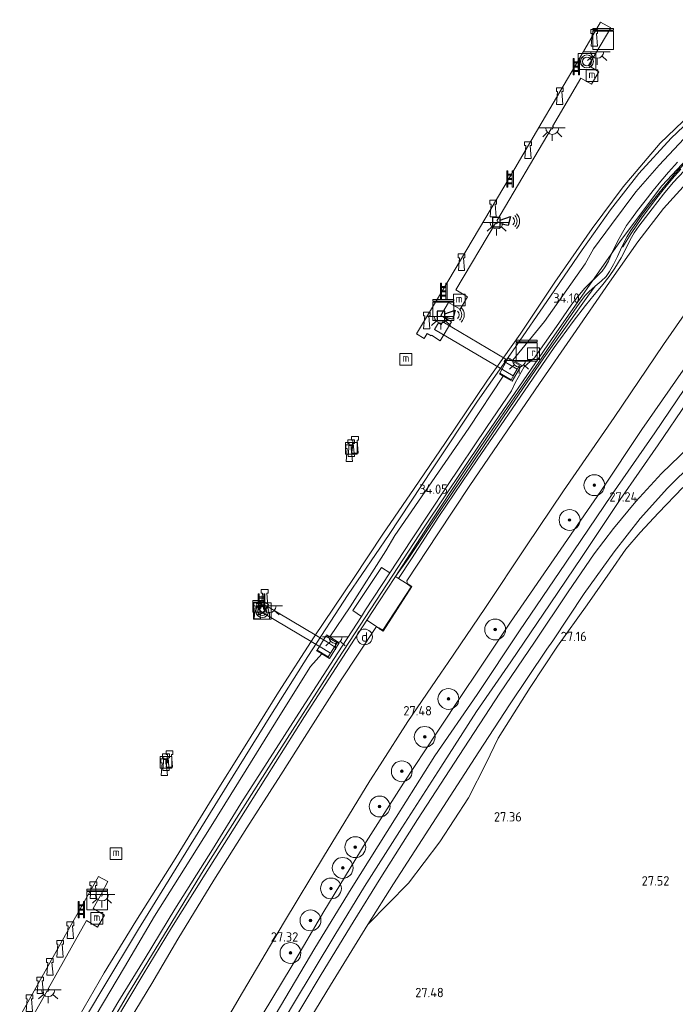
# Model space of a CAD drawing. Header units: metres. Extents: x 185049 to 189876, y 349292 to 352302.
# Tile 132 of 256: x 189051 to 189176, y 349751 to 349940. Entities that reach past the tile are written whole.
import ezdxf
from ezdxf.enums import TextEntityAlignment as Align

# ---------------------------------------------------------------- set-up
doc = ezdxf.new("R2010")
doc.units = ezdxf.units.M
for name, color, linetype, lineweight in [('B-WE-GR-BOOM-S', 90, 'Continuous', 25), ('B-WE-GR-BOUWLAND_AKKERBOUW-GV', 80, 'Continuous', 13), ('B-WE-GR-GRAS-GV', 60, 'Continuous', 13), ('B-WE-GW-OPHOGING_KRUIN-G', 90, 'Continuous', 18), ('B-WE-GW-TALUD_KRUIN-G', 90, 'Continuous', 18), ('B-WE-GW-TALUD_TEEN-G', 90, 'Continuous', 18), ('B-WE-IE-MEUBILAIR_DIJKPAAL-S', 7, 'Continuous', 25), ('B-WE-IE-MEUBILAIR_WATERWEGMEUBILAIR-S', 150, 'Continuous', 25), ('B-WE-IE-SIRENE-S', 7, 'Continuous', 25), ('B-WE-IE-TERREINAFSCHEIDING_KUNSTMATIG_MUUR-GV', 90, 'Continuous', 18), ('B-WE-KL-DATA-S', 90, 'Continuous', 25), ('B-WE-KL-ET_LS_OV_LICHTPUNT-S', 190, 'Continuous', 25), ('B-WE-KW-KUNSTWERK_BRUG-GV', 170, 'Continuous', 18), ('B-WE-KW-KUNSTWERK_STEIGER-GV', 170, 'Continuous', 18), ('B-WE-OB-BEKLEDING_STORTSTEEN-GV', 30, 'Continuous', 18), ('B-WE-OB-OEVERVOORZIENING-G', 7, 'Continuous', 18), ('B-WE-OG-WATER_GREPPEL-G', 160, 'Continuous', 18), ('B-WE-OG-WATER_KANAAL-GV', 120, 'Continuous', 18), ('B-WE-OG-WATER_SLOOT-G', 120, 'Continuous', 18), ('B-WE-OG-WEG_TRAP-S', 7, 'Continuous', 25), ('B-WE-RI-GWA_RIOOLPUT-S', 30, 'Continuous', 25), ('B-WE-VH-VERHARDING_ASFALT-GV', 252, 'Continuous', 18), ('B-WE-VH-VERHARDING_ASFALT_GROEN-GV', 100, 'Continuous', 18), ('B-WE-VH-VERHARDING_BETON-GV', 252, 'Continuous', 18), ('B-WE-VH-VERHARDING_STRAATBAKSTEEN-GV', 252, 'Continuous', 18), ('X-XX-AL-HOOGTELABEL-S', 7, 'Continuous', 25)]:
    doc.layers.add(name, color=color, linetype=linetype, lineweight=lineweight)
doc.styles.add('NLCS-ISO', font='NLCS-ISO.ttf')
doc.styles.add('NLCS-ISO-ANNOTATIVE-T18', font='NLCS-ISO.ttf', dxfattribs={"height": 1.8})

# ---------------------------------------------------------------- blocks, each defined once
blk = doc.blocks.new('SAL-HOOGTELABEL-SO')
at = {"color": 0, "linetype": 'ByBlock', "lineweight": -2, "style": 'NLCS-ISO-ANNOTATIVE-T18'}
blk.add_attdef('HOOGTE', text='', height=1.8, dxfattribs=at).set_placement((2.79, 0), align=Align.RIGHT)
blk = doc.blocks.new('SGR-BOOM_01-SO')
at = {"linetype": 'ByBlock', "lineweight": 18}
h = blk.add_hatch(color=0, dxfattribs=at)
h.dxf.hatch_style = 1
edge = h.paths.add_edge_path()
edge.add_arc((0, 0), 0.25, 0, 360)
at = {"color": 0, "linetype": 'ByBlock', "lineweight": 18}
for radius in [2, 0.25]:
    blk.add_circle((0, 0), radius, dxfattribs=at)
blk = doc.blocks.new('SKL-DATA_KAST-SO')
at = {"color": 0, "linetype": 'ByBlock', "lineweight": 18}
for points in [[(-2, 2), (2, 2), (2, 1.68), (-2, 1.68)], [(-2, 1.52), (2, 1.52), (2, -2), (-2, -2)]]:
    blk.add_lwpolyline(points, close=True, dxfattribs=at)
blk = doc.blocks.new('SIE-WATER_BOLDER-SO')
at = {"color": 0, "linetype": 'ByBlock', "lineweight": 18}
blk.add_lwpolyline([(0.4, 0.87), (0.6, -1.59), (-0.6, -1.59), (-0.4, 0.87), (-0.65, 0.87), (-0.65, 1.59), (0.65, 1.59), (0.65, 0.87)], close=True, dxfattribs=at)
blk = doc.blocks.new('SIE-WATER_MEERPAAL-SO')
at = {"color": 0, "linetype": 'ByBlock', "lineweight": 18}
blk.add_lwpolyline([(-1.12, -1.12), (1.12, -1.12), (1.12, 1.12), (-1.12, 1.12)], close=True, dxfattribs=at)
at = {"color": 0, "linetype": 'ByBlock', "lineweight": 18, "style": 'NLCS-ISO'}
blk.add_text('m', height=1.5, dxfattribs=at).set_placement((0, 0.28), align=Align.MIDDLE_CENTER)
blk = doc.blocks.new('SIE-DIJKPAAL-SO')
at = {"color": 0, "linetype": 'ByBlock', "lineweight": 18}
blk.add_circle((0, 0), 1.5, dxfattribs=at)
at = {"color": 0, "linetype": 'ByBlock', "lineweight": 18, "style": 'NLCS-ISO'}
blk.add_text('d', height=1.8, dxfattribs=at).set_placement((0, 0), align=Align.MIDDLE_CENTER)
blk = doc.blocks.new('SRI-PUT_INSPECTIEPUT_RIOOLPUT-SO')
at = {"color": 0, "linetype": 'ByBlock', "lineweight": 18}
blk.add_lwpolyline([(-1.12, -1.12), (1.12, -1.12), (1.12, 1.12), (-1.12, 1.12)], close=True, dxfattribs=at)
at = {"color": 0, "linetype": 'ByBlock', "lineweight": 18, "style": 'NLCS-ISO'}
blk.add_text('r', height=1.5, dxfattribs=at).set_placement((0, 0.28), align=Align.MIDDLE_CENTER)
blk = doc.blocks.new('SKL-ET_OV_LICHTPUNT-SO')
at = {"color": 0, "linetype": 'ByBlock', "lineweight": 18}
for points in [[(-1.25, 0), (-2.5, 0)], [(1.25, 0), (2.5, 0)], [(-0.92, -0.85), (-1.83, -1.7)], [(0, -1.25), (0, -2.5)], [(0.92, -0.85), (1.83, -1.7)]]:
    blk.add_lwpolyline(points, dxfattribs=at)
blk.add_lwpolyline([(0, 0), (1.25, 0, -1), (-1.25, 0)], format="xyb", close=True, dxfattribs=at)
blk = doc.blocks.new('SIE-SIRENE-SO')
for points in [[(-0.76, -0.74), (0.69, -0.74), (0.69, 1.06), (-0.76, 1.06)], [(0.69, 0.51), (2.69, 1.25), (2.2, -0.5), (0.69, -0.17)]]:
    blk.add_lwpolyline(points, close=True)
at = {"color": 0, "linetype": 'ByBlock', "lineweight": 18}
for radius in [1, 1.5, 2]:
    blk.add_arc((2.42, 0.36), radius, 315, 45, dxfattribs=at)
blk = doc.blocks.new('SOG-WATER_REDDINGSMIDDEL-SO')
at = {"linetype": 'ByBlock', "lineweight": 18}
h = blk.add_hatch(color=0, dxfattribs=at)
h.dxf.hatch_style = 1
h.paths.add_polyline_path([(1.25, 0, 0.187058), (0.92, 0.84), (0.63, 0.57, -0.187058), (0.85, 0, -0.187058), (0.63, -0.57), (0.92, -0.84, 0.187058)])
h.paths.add_polyline_path([(-0.63, 0.57), (-0.92, 0.84, 0.187058), (-1.25, 0, 0.187058), (-0.92, -0.84), (-0.63, -0.57, -0.187058), (-0.85, 0, -0.187058)])
at = {"color": 0, "linetype": 'ByBlock', "lineweight": 18}
blk.add_lwpolyline([(1.7, 1.55), (-1.7, 1.55), (-1.7, -1.55), (1.7, -1.55)], close=True, dxfattribs=at)
for points in [[(-0.63, 0.57), (-0.92, 0.84)], [(0.92, 0.84), (0.63, 0.57)], [(-0.63, -0.57), (-0.92, -0.84)], [(0.92, -0.84), (0.63, -0.57)]]:
    blk.add_lwpolyline(points, dxfattribs=at)
for radius in [1.25, 0.85]:
    blk.add_circle((0, 0), radius, dxfattribs=at)
blk = doc.blocks.new('SOG-WEG_TRAP-SO')
at = {"color": 0, "linetype": 'ByBlock', "lineweight": 18}
for points in [[(-0.42, -1.55), (-0.42, 1.55), (-0.62, 1.55), (-0.62, -1.55)], [(0.42, 1.55), (0.62, 1.55), (0.62, -1.55), (0.42, -1.55)]]:
    blk.add_lwpolyline(points, close=True, dxfattribs=at)
for points in [[(0.42, 0.93), (-0.42, 0.93)], [(0.42, 0.73), (-0.42, 0.73)], [(0.42, 0.1), (-0.42, 0.1)], [(0.42, -0.1), (-0.42, -0.1)], [(0.42, -0.72), (-0.42, -0.72)], [(0.42, -0.92), (-0.42, -0.92)]]:
    blk.add_lwpolyline(points, dxfattribs=at)

msp = doc.modelspace()

# ---------------------------------------------------------------- linework, layer by layer
at = {"layer": 'B-WE-GR-BOUWLAND_AKKERBOUW-GV'}
msp.add_polyline3d([(189103.547, 349743.816, 27.352), (189110.207, 349754.773, 27.333), (189117.359, 349766.4, 27.364), (189125.1362, 349774.314, 27.3794), (189131.19, 349782.2726, 27.3494), (189136.6457, 349790.681, 27.3494), (189140.0272, 349797.3032, 27.2294), (189142.376, 349802.1117, 27.1694), (189148.5023, 349811.8761, 27.1694), (189153.7641, 349819.794, 27.1394), (189159.4234, 349827.6889, 27.1394), (189163.8317, 349834.0498, 27.1694), (189166.8472, 349838.3394, 27.1694), (189169.5813, 349841.5421, 27.1394), (189173.1103, 349845.3522, 27.1394), (189177.7631, 349850.2053, 27.1394)], dxfattribs=at)
at = {"layer": 'B-WE-GR-GRAS-GV'}
for points in [[(189059.105, 349741.601, 33.253), (189066.555, 349754.14, 33.281), (189073.435, 349765.529, 33.296), (189081.116, 349778.014, 33.316), (189090.376, 349793.035, 33.292), (189098.778, 349806.523, 33.253), (189105.874, 349817.775, 33.277), (189113.607, 349829.696, 33.19), (189121.436, 349841.205, 33.229), (189129.755, 349853.766, 33.222), (189138.41, 349866.736, 33.214), (189145.193, 349876.412, 33.151), (189152.392, 349886.878, 33.178), (189158.447, 349895.754, 33.214), (189163.867, 349903.462, 33.218), (189169.325, 349910.385, 33.214), (189175.506, 349917.162, 33.214), (189181.434, 349922.72, 33.21)], [(189177.962, 349917.073, 34.044), (189173.215, 349911.995, 34.083), (189168.762, 349906.903, 34.056), (189164.093, 349900.624, 34.024), (189160.635, 349895.972, 34.148), (189159.047, 349893.058, 34.148), (189151.222, 349882.041, 34.083), (189145.201, 349874.61, 33.983), (189144.339, 349875.087, 33.415), (189144.238, 349874.928, 33.358), (189142.706, 349872.138, 33.372), (189142.623, 349871.997, 33.5), (189143.339, 349871.555, 34.089), (189136.757, 349861.56, 34.024), (189122.524, 349841.024, 34.093), (189120.816, 349838.068, 34.093), (189114.014, 349827.324, 34.004), (189110.063, 349821.538, 33.944), (189109.454, 349821.931, 33.533), (189109.326, 349821.718, 33.334), (189107.687, 349819.013, 33.34), (189107.541, 349818.866, 33.461), (189108.52, 349818.283, 34.14), (189106.401, 349815.903, 33.957), (189100.531, 349806.457, 33.981), (189094.07, 349796.045, 33.949), (189086.995, 349784.744, 34.004), (189081.272, 349775.63, 34.012), (189076.472, 349767.969, 34.016), (189070.705, 349758.186, 34.016), (189065.283, 349749.055, 34.059)], [(189065.283, 349749.055, 34.059), (189070.705, 349758.186, 34.016), (189076.472, 349767.969, 34.016), (189081.272, 349775.63, 34.012), (189086.995, 349784.744, 34.004), (189094.07, 349796.045, 33.949), (189100.531, 349806.457, 33.981), (189106.401, 349815.903, 33.957), (189108.52, 349818.283, 34.14), (189110.009, 349817.375, 34.247), (189111.877, 349820.385, 34.229), (189110.063, 349821.538, 33.944), (189114.014, 349827.324, 34.004), (189120.816, 349838.068, 34.093), (189122.524, 349841.024, 34.093), (189136.757, 349861.56, 34.024), (189143.339, 349871.555, 34.089), (189145.067, 349870.57, 34.209), (189146.833, 349873.642, 34.197), (189145.201, 349874.61, 33.983), (189151.222, 349882.041, 34.083), (189159.047, 349893.058, 34.148), (189160.635, 349895.972, 34.148), (189164.093, 349900.624, 34.024), (189168.762, 349906.903, 34.056), (189173.215, 349911.995, 34.083), (189177.962, 349917.073, 34.044)], [(189176.7426, 349912.5818, 33.9985), (189175.0269, 349910.6925, 34.0073), (189173.5441, 349908.9582, 34.0073), (189172.0645, 349907.1346, 33.9807), (189170.5213, 349905.1933, 33.9896), (189169.0732, 349903.2854, 33.9985), (189167.9248, 349901.7352, 33.9985), (189166.9842, 349900.42, 34.0251), (189166.2084, 349899.1174, 34.0162), (189165.2543, 349897.3723, 34.0073), (189164.116, 349895.002, 33.9896), (189163.4841, 349893.6021, 34.0073), (189162.8974, 349892.5257, 34.0073), (189162.2675, 349891.682, 34.0073), (189161.2128, 349890.5649, 33.9985), (189159.8844, 349889.3148, 33.9896), (189158.951, 349888.4026, 34.0073), (189157.9353, 349887.1896, 34.0073), (189156.4912, 349885.3723, 34.0073), (189153.9877, 349881.7215, 34.0162), (189149.7124, 349875.6193, 34.0518), (189149.3076, 349875.0888, 34.0607), (189148.499, 349874.3419, 34.0518), (189147.3519, 349873.3514, 34.0518), (189145.5854, 349870.2826, 34.0518), (189144.9046, 349868.7144, 34.0518), (189140.248, 349861.8878, 34.0162), (189132.5015, 349850.4147, 34.0251), (189125.7514, 349840.1495, 34.034), (189121.602, 349833.803, 34.144), (189119.968, 349834.851, 34.185), (189114.48, 349826.579, 34.207), (189116.126, 349825.489, 34.129), (189111.61, 349818.51, 34.122), (189104.724, 349807.821, 34.107), (189098.085, 349797.446, 34.126), (189093.025, 349789.584, 34.103), (189087.584, 349780.795, 34.091), (189080.393, 349769.354, 34.107), (189074.65, 349759.939, 34.118), (189069.46, 349751.409, 34.122), (189063.697, 349741.604, 34.118)], [(189177.3986, 349911.2177, 34.095), (189176.1738, 349909.8714, 34.1009), (189174.8058, 349908.3141, 34.095), (189173.4811, 349906.6582, 34.095), (189172.1465, 349904.8871, 34.095), (189169.8828, 349901.8928, 34.095), (189167.8563, 349898.9259, 34.0891), (189166.2785, 349896.3547, 34.0535), (189166.0882, 349896.3617, 33.9795), (189167.0866, 349898.343, 33.9804), (189167.8029, 349899.4903, 34.0101), (189168.7452, 349900.8244, 34.0219), (189169.6666, 349902.1316, 34.0278), (189171.5488, 349904.6416, 34.0338), (189174.0178, 349907.6913, 34.0367), (189176.2549, 349910.3452, 34.0189), (189178.0742, 349912.3014, 34.0427)], [(189179.662, 349909.912, 34.122), (189174.064, 349903.708, 34.107), (189169.155, 349897.31, 34.138), (189163.7, 349889.54, 34.079), (189156.714, 349879.459, 34.115), (189150.271, 349870.129, 34.059), (189143.243, 349859.855, 34.075), (189136.91, 349850.571, 34.036), (189130.823, 349841.302, 34.083), (189124.837, 349832.297, 34.099), (189124.961, 349831.647, 34.198), (189124.572, 349831.897, 34.096), (189123.257, 349832.744, 34.117), (189125.7511, 349836.5266, 34.0594), (189131.011, 349844.645, 34.0594), (189138.3386, 349855.5123, 34.0772), (189145.8512, 349866.5077, 34.0772), (189153.1089, 349877.0609, 34.0713), (189156.7093, 349882.0068, 34.0831), (189159.0727, 349885.0928, 34.0831), (189160.7915, 349887.131, 34.0772), (189162.1838, 349888.806, 34.0831), (189163.6178, 349890.6448, 34.0831), (189164.7265, 349892.2438, 34.0831), (189165.914, 349894.2649, 34.0831), (189166.8938, 349896.0928, 34.0713), (189167.6465, 349897.6727, 34.0654), (189168.4258, 349899.0619, 34.0594), (189169.3171, 349900.2962, 34.0535), (189171.8625, 349903.6367, 34.0476), (189174.0816, 349906.4625, 34.0476), (189175.9055, 349908.6514, 34.0417), (189178.0178, 349910.9378, 34.0535)], [(189068.545, 349742.884, 34.036), (189075.93, 349755.072, 34.075), (189080.976, 349763.557, 34.107), (189087.832, 349774.873, 34.056), (189094.18, 349784.964, 34.04), (189100.69, 349795.103, 34.028), (189106.905, 349804.886, 34), (189112.255, 349813.316, 34.024), (189118.911, 349823.343, 34.036), (189119.508, 349823.275, 34.146), (189119.455, 349823.19, 34.146), (189120.284, 349822.674, 33.502), (189125.832, 349831.184, 33.507), (189125.017, 349831.73, 34.199), (189124.961, 349831.647, 34.198), (189124.837, 349832.297, 34.099), (189130.823, 349841.302, 34.083), (189136.91, 349850.571, 34.036), (189143.243, 349859.855, 34.075), (189150.271, 349870.129, 34.059), (189156.714, 349879.459, 34.115), (189163.7, 349889.54, 34.079), (189169.155, 349897.31, 34.138), (189174.064, 349903.708, 34.107), (189179.662, 349909.912, 34.122)], [(189183.033, 349890.452, 27.525), (189174.081, 349877.634, 27.482), (189164.578, 349863.595, 27.51), (189154.858, 349849.533, 27.533), (189147.79, 349838.988, 27.569), (189139.784, 349826.972, 27.596), (189132.791, 349816.617, 27.522), (189131.394, 349814.573, 27.526), (189125.061, 349805.303, 27.545), (189119.735, 349797.029, 27.459), (189117.753, 349793.949, 27.427), (189108.877, 349779.384, 27.443), (189101.389, 349766.995, 27.388), (189093.362, 349753.379, 27.423), (189085.447, 349739.797, 27.392)], [(189085.447, 349739.797, 27.392), (189093.362, 349753.379, 27.423), (189101.389, 349766.995, 27.388), (189108.877, 349779.384, 27.443), (189117.753, 349793.949, 27.427), (189119.735, 349797.029, 27.459), (189125.061, 349805.303, 27.545), (189131.394, 349814.573, 27.526), (189132.791, 349816.617, 27.522), (189139.784, 349826.972, 27.596), (189147.79, 349838.988, 27.569), (189154.858, 349849.533, 27.533), (189164.578, 349863.595, 27.51), (189174.081, 349877.634, 27.482), (189183.033, 349890.452, 27.525)], [(189177.812, 349872.677, 27.179), (189169.871, 349861.306, 27.211), (189162.034, 349849.474, 27.223), (189154.353, 349838.385, 27.25), (189144.708, 349824.355, 27.246), (189138.08, 349814.402, 27.175), (189135.856, 349811.076, 27.198), (189130.533, 349803.115, 27.254), (189124.228, 349793.521, 27.246), (189117.06, 349782.233, 27.219), (189108.967, 349768.868, 27.262), (189102.843, 349758.517, 27.195), (189095.235, 349745.926, 27.227)], [(189095.235, 349745.926, 27.227), (189102.843, 349758.517, 27.195), (189108.967, 349768.868, 27.262), (189117.06, 349782.233, 27.219), (189124.228, 349793.521, 27.246), (189130.533, 349803.115, 27.254), (189135.856, 349811.076, 27.198), (189138.08, 349814.402, 27.175), (189144.708, 349824.355, 27.246), (189154.353, 349838.385, 27.25), (189162.034, 349849.474, 27.223), (189169.871, 349861.306, 27.211), (189177.812, 349872.677, 27.179)], [(189098.765, 349747.636, 26.385), (189107.202, 349761.886, 26.393), (189114.162, 349773.241, 26.349), (189122.798, 349786.98, 26.337), (189130.222, 349798.764, 26.349), (189138.328, 349810.527, 26.322), (189146.461, 349822.691, 26.345), (189155.239, 349835.68, 26.294), (189164.189, 349848.889, 26.31), (189172.393, 349860.692, 26.267), (189180.82, 349873.134, 26.322)], [(189180.82, 349873.134, 26.322), (189172.393, 349860.692, 26.267), (189164.189, 349848.889, 26.31), (189155.239, 349835.68, 26.294), (189146.461, 349822.691, 26.345), (189138.328, 349810.527, 26.322), (189130.222, 349798.764, 26.349), (189122.798, 349786.98, 26.337), (189114.162, 349773.241, 26.349), (189107.202, 349761.886, 26.393), (189098.765, 349747.636, 26.385)], [(189178.613, 349866.585, 27.073), (189173.004, 349858.379, 27.093), (189165.774, 349847.899, 27.144), (189158.47, 349836.992, 27.168), (189152.313, 349827.884, 27.132), (189144.789, 349816.745, 27.128), (189138.226, 349807.234, 27.179), (189131.366, 349796.573, 27.234), (189123.906, 349784.908, 27.195), (189116.724, 349773.691, 27.246), (189111.028, 349764.335, 27.234), (189103.122, 349751.159, 27.199), (189097.279, 349741.417, 27.242)], [(189097.279, 349741.417, 27.242), (189103.122, 349751.159, 27.199), (189111.028, 349764.335, 27.234), (189116.724, 349773.691, 27.246), (189123.906, 349784.908, 27.195), (189131.366, 349796.573, 27.234), (189138.226, 349807.234, 27.179), (189144.789, 349816.745, 27.128), (189152.313, 349827.884, 27.132), (189158.47, 349836.992, 27.168), (189165.774, 349847.899, 27.144), (189173.004, 349858.379, 27.093), (189178.613, 349866.585, 27.073)], [(189178.904, 349857.9, 27.333), (189173.703, 349852.898, 27.36), (189168.778, 349847.51, 27.368), (189164.446, 349842.355, 27.341), (189160.757, 349837.455, 27.286), (189155.763, 349830.188, 27.242), (189149.335, 349820.51, 27.242), (189142.705, 349810.727, 27.262), (189134.901, 349798.783, 27.282), (189126.915, 349786.515, 27.313), (189119.848, 349775.421, 27.333), (189114.528, 349766.866, 27.341), (189108.421, 349756.78, 27.337), (189101.417, 349745.022, 27.364)], [(189177.7631, 349850.2053, 27.1394), (189173.1103, 349845.3522, 27.1394), (189169.5813, 349841.5421, 27.1394), (189166.8472, 349838.3394, 27.1694), (189163.8317, 349834.0498, 27.1694), (189159.4234, 349827.6889, 27.1394), (189153.7641, 349819.794, 27.1394), (189148.5023, 349811.8761, 27.1694), (189142.376, 349802.1117, 27.1694), (189140.0272, 349797.3032, 27.2294), (189136.6457, 349790.681, 27.3494), (189131.19, 349782.2726, 27.3494), (189125.1362, 349774.314, 27.3794), (189117.359, 349766.4, 27.364), (189122.28, 349774.197, 27.333), (189138.624, 349799.519, 27.305), (189144.532, 349808.528, 27.274), (189151.708, 349819.166, 27.282), (189152.807, 349820.811, 27.283), (189158.872, 349829.887, 27.289), (189164.604, 349837.886, 27.289), (189169.614, 349844.245, 27.325), (189174.817, 349850.043, 27.348), (189179.779, 349854.974, 27.313)], [(189068.819, 349747.597, 34.122), (189074.286, 349756.794, 34.134), (189079.751, 349765.763, 34.122), (189086.163, 349776.033, 34.13), (189092.539, 349786.115, 34.122), (189097.814, 349794.502, 34.13), (189105.251, 349806.258, 34.122), (189112.558, 349817.664, 34.107), (189117.2, 349824.772, 34.128), (189119.06, 349823.569, 34.038), (189119.508, 349823.275, 34.146), (189118.911, 349823.343, 34.036), (189112.255, 349813.316, 34.024), (189106.905, 349804.886, 34), (189100.69, 349795.103, 34.028), (189094.18, 349784.964, 34.04), (189087.832, 349774.873, 34.056), (189080.976, 349763.557, 34.107), (189075.93, 349755.072, 34.075), (189068.545, 349742.884, 34.036)]]:
    msp.add_polyline3d(points, dxfattribs=at)
msp.add_polyline3d([(189125.1341, 349836.5235, 34.0476), (189122.686, 349833.113, 34.126), (189129.5559, 349843.8051, 33.9923), (189135.3671, 349852.6418, 34.0101), (189140.6285, 349860.4325, 34.0101), (189146.2716, 349868.6358, 34.0189), (189150.7214, 349875.046, 34.0189), (189155.4181, 349881.9257, 34.0101), (189157.4229, 349884.8155, 34.0338), (189158.439, 349886.2433, 34.0338), (189159.0571, 349887.036, 34.0338), (189159.7555, 349887.7146, 34.016), (189160.9713, 349888.8246, 34.0219), (189159.5741, 349886.9018, 34.0654), (189155.8941, 349881.7646, 34.0654), (189151.1355, 349875.0654, 34.0654), (189144.6129, 349865.5528, 34.0594), (189137.8218, 349855.5099, 34.0654), (189130.9893, 349845.3632, 34.0594)], close=True, dxfattribs=at)
at = {"layer": 'B-WE-GW-OPHOGING_KRUIN-G'}
msp.add_polyline3d([(188997.1419, 349616.1481, 34.1428), (188999.079, 349620.091, 34.142), (189011.224, 349643.929, 34.174), (189022.409, 349665.653, 34.118), (189032.598, 349684.571, 34.154), (189044.97, 349707.153, 34.15), (189058.012, 349730.122, 34.185), (189071.287, 349752.918, 34.154), (189085.999, 349777.037, 34.146), (189098.834, 349797.281, 34.13), (189111.677, 349817.358, 34.154), (189128.315, 349842.775, 34.111), (189139.35, 349859.254, 34.146), (189152.595, 349878.56, 34.126), (189165.787, 349897.512, 34.158), (189173.751, 349908.016, 34.146), (189181.502, 349916.361, 34.189), (189189.057, 349923.03, 34.185), (189201.49, 349933.661, 34.17), (189204.8847, 349936.7527, 34.1692)], dxfattribs=at)
at = {"layer": 'B-WE-GW-TALUD_KRUIN-G'}
for points in [[(189201.939, 349938.565, 34.092), (189198.705, 349935.725, 34.071), (189190.472, 349928.607, 34.048), (189183.646, 349922.405, 34.028), (189177.962, 349917.073, 34.044), (189173.215, 349911.995, 34.083), (189168.762, 349906.903, 34.056), (189164.093, 349900.624, 34.024), (189160.635, 349895.972, 34.148), (189159.047, 349893.058, 34.148), (189151.222, 349882.041, 34.083), (189145.201, 349874.61, 33.983)], [(189207.458, 349935.421, 34.079), (189199.942, 349928.814, 34.107), (189193.098, 349922.654, 34.118), (189186.216, 349916.252, 34.138), (189179.662, 349909.912, 34.122), (189174.064, 349903.708, 34.107), (189169.155, 349897.31, 34.138), (189163.7, 349889.54, 34.079), (189156.714, 349879.459, 34.115), (189150.271, 349870.129, 34.059), (189143.243, 349859.855, 34.075), (189136.91, 349850.571, 34.036), (189130.823, 349841.302, 34.083), (189124.837, 349832.297, 34.099), (189124.961, 349831.647, 34.198)], [(189110.063, 349821.538, 33.944), (189114.014, 349827.324, 34.004), (189120.816, 349838.068, 34.093), (189122.524, 349841.024, 34.093), (189136.757, 349861.56, 34.024), (189143.339, 349871.555, 34.089)], [(189119.508, 349823.275, 34.146), (189118.911, 349823.343, 34.036), (189112.255, 349813.316, 34.024), (189106.905, 349804.886, 34), (189100.69, 349795.103, 34.028), (189094.18, 349784.964, 34.04), (189087.832, 349774.873, 34.056), (189080.976, 349763.557, 34.107), (189075.93, 349755.072, 34.075), (189068.545, 349742.884, 34.036), (189061.017, 349730.273, 34.079), (189054.633, 349719.25, 34.056), (189048.393, 349708.002, 34.091), (189040.803, 349694.388, 34.048), (189036.222, 349685.459, 34.087), (189030.284, 349674.486, 34.091), (189026.624, 349667.45, 34.016), (189020.884, 349657.097, 34.02), (189015.419, 349646.398, 34.059), (189011.141, 349637.806, 34.04), (189005.601, 349626.762, 34), (188999.378, 349614.353, 34.063)], [(189046.475, 349716.327, 34.078), (189049.501, 349721.916, 34.016), (189054.749, 349731.594, 33.993), (189060.818, 349741.657, 34.048), (189065.283, 349749.055, 34.059), (189070.705, 349758.186, 34.016), (189076.472, 349767.969, 34.016), (189081.272, 349775.63, 34.012), (189086.995, 349784.744, 34.004), (189094.07, 349796.045, 33.949), (189100.531, 349806.457, 33.981), (189106.401, 349815.903, 33.957), (189108.52, 349818.283, 34.14)]]:
    msp.add_polyline3d(points, dxfattribs=at)
at = {"layer": 'B-WE-GW-TALUD_TEEN-G'}
msp.add_polyline3d([(189085.447, 349739.797, 27.392), (189093.362, 349753.379, 27.423), (189101.389, 349766.995, 27.388), (189108.877, 349779.384, 27.443), (189117.753, 349793.949, 27.427), (189119.735, 349797.029, 27.459), (189125.061, 349805.303, 27.545), (189131.394, 349814.573, 27.526), (189132.791, 349816.617, 27.522), (189139.784, 349826.972, 27.596), (189147.79, 349838.988, 27.569), (189154.858, 349849.533, 27.533), (189164.578, 349863.595, 27.51), (189174.081, 349877.634, 27.482), (189183.033, 349890.452, 27.525), (189187.874, 349896.461, 27.47), (189195.477, 349904.159, 27.506), (189204.648, 349912.658, 27.482), (189213.476, 349920.33, 27.466), (189221.652, 349927.737, 27.546)], dxfattribs=at)
at = {"layer": 'B-WE-IE-TERREINAFSCHEIDING_KUNSTMATIG_MUUR-GV'}
for points in [[(189146.833, 349873.642, 34.197), (189145.067, 349870.57, 34.209), (189143.339, 349871.555, 34.089), (189142.623, 349871.997, 33.5), (189142.706, 349872.138, 33.372), (189144.877, 349870.872, 33.384), (189146.453, 349873.658, 33.373), (189144.238, 349874.928, 33.358), (189144.339, 349875.087, 33.415), (189145.201, 349874.61, 33.983)], [(189125.832, 349831.184, 33.507), (189120.284, 349822.674, 33.502), (189119.455, 349823.19, 34.146), (189119.508, 349823.275, 34.146), (189120.254, 349822.811, 34.176), (189125.694, 349831.156, 34.194), (189124.961, 349831.647, 34.198), (189125.017, 349831.73, 34.199)], [(189111.877, 349820.385, 34.229), (189110.009, 349817.375, 34.247), (189108.52, 349818.283, 34.14), (189107.541, 349818.866, 33.461), (189107.687, 349819.013, 33.34), (189109.795, 349817.728, 33.37), (189111.5, 349820.41, 33.405), (189109.326, 349821.718, 33.334), (189109.454, 349821.931, 33.533), (189110.063, 349821.538, 33.944)]]:
    msp.add_polyline3d(points, close=True, dxfattribs=at)
at = {"layer": 'B-WE-KW-KUNSTWERK_BRUG-GV'}
for points in [[(189131.741, 349881.9396, 34.6347), (189143.8123, 349874.8359, 34.0994), (189143.5341, 349874.3545, 34.2496), (189144.625, 349873.714, 34.2496), (189146, 349872.869, 34.2496), (189145.258, 349871.614, 34.2496), (189143.848, 349872.417, 34.2496), (189130.18, 349880.489, 34.617), (189130.948, 349881.744, 34.2496), (189131.4381, 349881.4562, 34.6347)], [(189110.997, 349819.67, 34.229), (189110.221, 349818.419, 34.229), (189108.868, 349819.264, 34.088), (189097.361, 349826.09, 34.606), (189098.143, 349827.362, 34.61), (189109.623, 349820.521, 34.062)]]:
    msp.add_polyline3d(points, close=True, dxfattribs=at)
at = {"layer": 'B-WE-KW-KUNSTWERK_STEIGER-GV'}
for points in [[(189161.6822, 349929.9243, 34.45), (189160.2789, 349927.5475, 34.42), (189158.2376, 349928.7116, 34.4214), (189152.7594, 349919.4483, 34.4214), (189152.9644, 349919.3343, 34.4155), (189152.7194, 349918.8976, 34.4155), (189152.5433, 349918.9934, 34.4155), (189142.1082, 349901.3556, 34.4273), (189142.3643, 349901.2165, 34.4273), (189142.079, 349900.7311, 34.4273), (189141.8208, 349900.8551, 34.4333), (189134.2504, 349888.0777, 34.291), (189136.496, 349886.7628, 34.2851), (189135.0936, 349884.3874, 34.3029), (189132.8199, 349885.6888, 34.4155), (189131.3936, 349883.2077, 34.4214), (189133.3818, 349881.9706, 33.2244), (189131.2116, 349878.3389, 33.2362), (189129.5573, 349879.4037, 34.7414), (189129.496, 349879.305, 34.7414), (189128.7744, 349879.7372, 34.7414), (189128.196, 349878.796, 34.7414), (189126.6829, 349879.6512, 34.7177), (189131.6616, 349887.9736, 34.5636), (189144.4362, 349909.5457, 34.5873), (189150.7887, 349920.2998, 34.5873), (189157.1201, 349931.0319, 34.5992), (189162.0086, 349939.4607, 34.6347), (189163.9653, 349938.3319, 34.5873), (189159.6554, 349931.1126, 34.4451)], [(189098.2388, 349827.6162, 34.6162), (189097.2945, 349826.0602, 34.5748), (189096.589, 349826.758, 34.633), (189096.899, 349827.221, 34.568), (189096.92, 349827.417, 34.569), (189096.908, 349827.658, 34.516), (189096.772, 349827.85, 34.541), (189097.16, 349828.486, 34.564), (189098.299, 349827.776, 34.636)]]:
    msp.add_polyline3d(points, close=True, dxfattribs=at)
msp.add_polyline3d([(189046.133, 349740.767, 33.779), (189059.423, 349764.394, 33.79), (189065.7642, 349775.6316, 33.5075), (189067.533, 349774.616, 33.466), (189066.2933, 349772.3625, 33.4186), (189066.5883, 349772.2021, 33.4245), (189066.4036, 349771.853, 33.4186), (189066.1303, 349771.9696, 33.4067), (189064.7317, 349769.4381, 33.4127), (189066.9045, 349768.1586, 35.3267), (189065.5484, 349765.8979, 35.303), (189063.4416, 349767.153, 33.4186), (189056.1002, 349754.0726, 33.4008), (189056.3065, 349753.9335, 33.4008), (189056.1078, 349753.567, 33.4127), (189055.8835, 349753.7039, 33.4127), (189047.7941, 349739.3136, 33.4186)], dxfattribs=at)
at = {"layer": 'B-WE-OB-BEKLEDING_STORTSTEEN-GV'}
for points in [[(189181.434, 349922.72, 33.21), (189175.506, 349917.162, 33.214), (189169.325, 349910.385, 33.214), (189163.867, 349903.462, 33.218), (189158.447, 349895.754, 33.214), (189152.392, 349886.878, 33.178), (189145.193, 349876.412, 33.151), (189138.41, 349866.736, 33.214), (189129.755, 349853.766, 33.222), (189121.436, 349841.205, 33.229), (189113.607, 349829.696, 33.19), (189105.874, 349817.775, 33.277), (189098.778, 349806.523, 33.253), (189090.376, 349793.035, 33.292), (189081.116, 349778.014, 33.316), (189073.435, 349765.529, 33.296), (189066.555, 349754.14, 33.281), (189059.105, 349741.601, 33.253)], [(189061.042, 349747.165, 32.395), (189066.827, 349757.112, 32.395), (189072.87, 349767.036, 32.395), (189080.098, 349778.503, 32.395), (189087.548, 349790.59, 32.395), (189093.871, 349800.688, 32.395), (189100.232, 349810.928, 32.395), (189107.052, 349821.571, 32.395), (189114.625, 349832.736, 32.395), (189120.217, 349841.242, 32.395), (189126.238, 349850.011, 32.395), (189132.239, 349858.837, 32.395), (189140.34, 349870.781, 32.395), (189146.56, 349879.614, 32.395), (189153.247, 349889.56, 32.395), (189160.382, 349899.894, 32.395), (189166.353, 349907.824, 32.395), (189173.435, 349916.221, 32.395), (189180.687, 349923.166, 32.395)]]:
    msp.add_polyline3d(points, dxfattribs=at)
at = {"layer": 'B-WE-OB-OEVERVOORZIENING-G'}
msp.add_polyline3d([(189198.497, 349940.346, 32.401), (189189.815, 349931.319, 32.395), (189180.687, 349923.166, 32.395), (189173.435, 349916.221, 32.395), (189166.353, 349907.824, 32.395), (189160.382, 349899.894, 32.395), (189153.247, 349889.56, 32.395), (189146.56, 349879.614, 32.395), (189140.34, 349870.781, 32.395), (189132.239, 349858.837, 32.395), (189126.238, 349850.011, 32.395), (189120.217, 349841.242, 32.395), (189114.625, 349832.736, 32.395), (189107.052, 349821.571, 32.395), (189100.232, 349810.928, 32.395), (189093.871, 349800.688, 32.395), (189087.548, 349790.59, 32.395), (189080.098, 349778.503, 32.395), (189072.87, 349767.036, 32.395), (189066.827, 349757.112, 32.395), (189061.042, 349747.165, 32.395)], dxfattribs=at)
at = {"layer": 'B-WE-OG-WATER_GREPPEL-G'}
msp.add_polyline3d([(189098.765, 349747.636, 26.385), (189107.202, 349761.886, 26.393), (189114.162, 349773.241, 26.349), (189122.798, 349786.98, 26.337), (189130.222, 349798.764, 26.349), (189138.328, 349810.527, 26.322), (189146.461, 349822.691, 26.345), (189155.239, 349835.68, 26.294), (189164.189, 349848.889, 26.31), (189172.393, 349860.692, 26.267), (189180.82, 349873.134, 26.322), (189193.517, 349891.07, 26.306), (189198.223, 349895.636, 26.349), (189208.021, 349904.773, 26.353), (189217.081, 349913.149, 26.357), (189229.171, 349923.967, 26.373)], dxfattribs=at)
at = {"layer": 'B-WE-OG-WATER_KANAAL-GV'}
msp.add_polyline3d([(189180.687, 349923.166, 32.395), (189173.435, 349916.221, 32.395), (189166.353, 349907.824, 32.395), (189160.382, 349899.894, 32.395), (189153.247, 349889.56, 32.395), (189146.56, 349879.614, 32.395), (189140.34, 349870.781, 32.395), (189132.239, 349858.837, 32.395), (189126.238, 349850.011, 32.395), (189120.217, 349841.242, 32.395), (189114.625, 349832.736, 32.395), (189107.052, 349821.571, 32.395), (189100.232, 349810.928, 32.395), (189093.871, 349800.688, 32.395), (189087.548, 349790.59, 32.395), (189080.098, 349778.503, 32.395), (189072.87, 349767.036, 32.395), (189066.827, 349757.112, 32.395), (189061.042, 349747.165, 32.395)], dxfattribs=at)
at = {"layer": 'B-WE-OG-WATER_SLOOT-G'}
for points in [[(189095.235, 349745.926, 27.227), (189102.843, 349758.517, 27.195), (189108.967, 349768.868, 27.262), (189117.06, 349782.233, 27.219), (189124.228, 349793.521, 27.246), (189130.533, 349803.115, 27.254), (189135.856, 349811.076, 27.198), (189138.08, 349814.402, 27.175), (189144.708, 349824.355, 27.246), (189154.353, 349838.385, 27.25), (189162.034, 349849.474, 27.223), (189169.871, 349861.306, 27.211), (189177.812, 349872.677, 27.179), (189184.365, 349882.129, 27.191), (189190.173, 349890.355, 27.219), (189195.392, 349896.222, 27.191), (189200.788, 349901.276, 27.258), (189210.223, 349909.775, 27.215), (189219.838, 349918.852, 27.242), (189227.102, 349925.168, 27.284)], [(189230.897, 349923.106, 27.149), (189224.181, 349917.055, 27.105), (189216.73, 349910.106, 27.085), (189207.187, 349901.232, 27.175), (189199.599, 349894.178, 27.136), (189195.556, 349890.482, 27.187), (189192.567, 349886.605, 27.085), (189185.774, 349876.771, 27.128), (189178.613, 349866.585, 27.073), (189173.004, 349858.379, 27.093), (189165.774, 349847.899, 27.144), (189158.47, 349836.992, 27.168), (189152.313, 349827.884, 27.132), (189144.789, 349816.745, 27.128), (189138.226, 349807.234, 27.179), (189131.366, 349796.573, 27.234), (189123.906, 349784.908, 27.195), (189116.724, 349773.691, 27.246), (189111.028, 349764.335, 27.234), (189103.122, 349751.159, 27.199), (189097.279, 349741.417, 27.242)]]:
    msp.add_polyline3d(points, dxfattribs=at)
at = {"layer": 'B-WE-VH-VERHARDING_ASFALT-GV'}
for points in [[(189063.697, 349741.604, 34.118), (189069.46, 349751.409, 34.122), (189074.65, 349759.939, 34.118), (189080.393, 349769.354, 34.107), (189087.584, 349780.795, 34.091), (189093.025, 349789.584, 34.103), (189098.085, 349797.446, 34.126), (189104.724, 349807.821, 34.107), (189111.61, 349818.51, 34.122), (189116.126, 349825.489, 34.129), (189116.931, 349826.732, 34.13), (189121.602, 349833.803, 34.144), (189125.7514, 349840.1495, 34.034), (189132.5015, 349850.4147, 34.0251), (189140.248, 349861.8878, 34.0162), (189144.9046, 349868.7144, 34.0518), (189145.5854, 349870.2826, 34.0518), (189147.3519, 349873.3514, 34.0518), (189148.499, 349874.3419, 34.0518), (189149.3076, 349875.0888, 34.0607), (189149.7124, 349875.6193, 34.0518), (189153.9877, 349881.7215, 34.0162), (189156.4912, 349885.3723, 34.0073), (189157.9353, 349887.1896, 34.0073), (189158.951, 349888.4026, 34.0073), (189159.8844, 349889.3148, 33.9896), (189161.2128, 349890.5649, 33.9985), (189162.2675, 349891.682, 34.0073), (189162.8974, 349892.5257, 34.0073), (189163.4841, 349893.6021, 34.0073), (189164.116, 349895.002, 33.9896), (189165.2543, 349897.3723, 34.0073), (189166.2084, 349899.1174, 34.0162), (189166.9842, 349900.42, 34.0251), (189167.9248, 349901.7352, 33.9985), (189169.0732, 349903.2854, 33.9985), (189170.5213, 349905.1933, 33.9896), (189172.0645, 349907.1346, 33.9807), (189173.5441, 349908.9582, 34.0073), (189175.0269, 349910.6925, 34.0073), (189176.7426, 349912.5818, 33.9985)], [(189178.0742, 349912.3014, 34.0427), (189176.2549, 349910.3452, 34.0189), (189174.0178, 349907.6913, 34.0367), (189171.5488, 349904.6416, 34.0338), (189169.6666, 349902.1316, 34.0278), (189168.7452, 349900.8244, 34.0219), (189167.8029, 349899.4903, 34.0101), (189167.0866, 349898.343, 33.9804), (189166.0882, 349896.3617, 33.9795), (189165.2091, 349894.4896, 33.9745), (189164.4526, 349892.9636, 33.9804), (189163.7112, 349891.6138, 33.9804), (189163.0457, 349890.6551, 33.9804), (189162.1133, 349889.7456, 33.9864), (189160.9713, 349888.8246, 34.0219), (189159.7555, 349887.7146, 34.016), (189159.0571, 349887.036, 34.0338), (189158.439, 349886.2433, 34.0338), (189157.4229, 349884.8155, 34.0338), (189155.4181, 349881.9257, 34.0101), (189150.7214, 349875.046, 34.0189), (189146.2716, 349868.6358, 34.0189), (189140.6285, 349860.4325, 34.0101), (189135.3671, 349852.6418, 34.0101), (189129.5559, 349843.8051, 33.9923), (189122.686, 349833.113, 34.126), (189119.478, 349828.261, 34.138), (189117.2, 349824.772, 34.128), (189112.558, 349817.664, 34.107), (189105.251, 349806.258, 34.122), (189097.814, 349794.502, 34.13), (189092.539, 349786.115, 34.122), (189086.163, 349776.033, 34.13), (189079.751, 349765.763, 34.122), (189074.286, 349756.794, 34.134), (189068.819, 349747.597, 34.122)], [(189101.417, 349745.022, 27.364), (189108.421, 349756.78, 27.337), (189114.528, 349766.866, 27.341), (189119.848, 349775.421, 27.333), (189126.915, 349786.515, 27.313), (189134.901, 349798.783, 27.282), (189142.705, 349810.727, 27.262), (189149.335, 349820.51, 27.242), (189155.763, 349830.188, 27.242), (189160.757, 349837.455, 27.286), (189164.446, 349842.355, 27.341), (189168.778, 349847.51, 27.368), (189173.703, 349852.898, 27.36), (189178.904, 349857.9, 27.333)], [(189179.779, 349854.974, 27.313), (189174.817, 349850.043, 27.348), (189169.614, 349844.245, 27.325), (189164.604, 349837.886, 27.289), (189158.872, 349829.887, 27.289), (189152.807, 349820.811, 27.283), (189151.708, 349819.166, 27.282), (189144.532, 349808.528, 27.274), (189138.624, 349799.519, 27.305), (189122.28, 349774.197, 27.333), (189117.359, 349766.4, 27.364), (189110.207, 349754.773, 27.333), (189103.547, 349743.816, 27.352)]]:
    msp.add_polyline3d(points, dxfattribs=at)
at = {"layer": 'B-WE-VH-VERHARDING_ASFALT_GROEN-GV'}
msp.add_polyline3d([(189178.0178, 349910.9378, 34.0535), (189175.9055, 349908.6514, 34.0417), (189174.0816, 349906.4625, 34.0476), (189171.8625, 349903.6367, 34.0476), (189169.3171, 349900.2962, 34.0535), (189168.4258, 349899.0619, 34.0594), (189167.6465, 349897.6727, 34.0654), (189166.8938, 349896.0928, 34.0713), (189165.914, 349894.2649, 34.0831), (189164.7265, 349892.2438, 34.0831), (189163.6178, 349890.6448, 34.0831), (189162.1838, 349888.806, 34.0831), (189160.7915, 349887.131, 34.0772), (189159.0727, 349885.0928, 34.0831), (189156.7093, 349882.0068, 34.0831), (189153.1089, 349877.0609, 34.0713), (189145.8512, 349866.5077, 34.0772), (189138.3386, 349855.5123, 34.0772), (189131.011, 349844.645, 34.0594), (189125.7511, 349836.5266, 34.0594), (189123.257, 349832.744, 34.117), (189122.686, 349833.113, 34.126), (189125.1341, 349836.5235, 34.0476), (189130.9893, 349845.3632, 34.0594), (189137.8218, 349855.5099, 34.0654), (189144.6129, 349865.5528, 34.0594), (189151.1355, 349875.0654, 34.0654), (189155.8941, 349881.7646, 34.0654), (189159.5741, 349886.9018, 34.0654), (189160.9713, 349888.8246, 34.0219), (189162.1133, 349889.7456, 33.9864), (189163.0457, 349890.6551, 33.9804), (189163.7112, 349891.6138, 33.9804), (189164.4526, 349892.9636, 33.9804), (189165.2091, 349894.4896, 33.9745), (189166.0882, 349896.3617, 33.9795), (189166.2785, 349896.3547, 34.0535), (189167.8563, 349898.9259, 34.0891), (189169.8828, 349901.8928, 34.095), (189172.1465, 349904.8871, 34.095), (189173.4811, 349906.6582, 34.095), (189174.8058, 349908.3141, 34.095), (189176.1738, 349909.8714, 34.1009), (189177.3986, 349911.2177, 34.095)], dxfattribs=at)
at = {"layer": 'B-WE-VH-VERHARDING_BETON-GV'}
for points in [[(189146.453, 349873.658, 33.373), (189144.877, 349870.872, 33.384), (189142.706, 349872.138, 33.372), (189144.238, 349874.928, 33.358)], [(189111.5, 349820.41, 33.405), (189109.795, 349817.728, 33.37), (189107.687, 349819.013, 33.34), (189109.326, 349821.718, 33.334)]]:
    msp.add_polyline3d(points, close=True, dxfattribs=at)
at = {"layer": 'B-WE-VH-VERHARDING_STRAATBAKSTEEN-GV'}
for points in [[(189116.931, 349826.732, 34.13), (189116.126, 349825.489, 34.129), (189114.48, 349826.579, 34.207), (189119.968, 349834.851, 34.185), (189121.602, 349833.803, 34.144)], [(189125.694, 349831.156, 34.194), (189120.254, 349822.811, 34.176), (189119.508, 349823.275, 34.146), (189119.06, 349823.569, 34.038), (189117.2, 349824.772, 34.128), (189119.478, 349828.261, 34.138), (189122.686, 349833.113, 34.126), (189123.257, 349832.744, 34.117), (189124.572, 349831.897, 34.096), (189124.961, 349831.647, 34.198)]]:
    msp.add_polyline3d(points, close=True, dxfattribs=at)

# ---------------------------------------------------------------- block references
at = {"layer": 'B-WE-GR-BOOM-S'}
for p in [(189160.7942, 349850.6427, 27.2223), (189156.0495, 349843.9695, 27.1689), (189141.7826, 349822.9657, 27.1689), (189132.823, 349809.65, 27.305), (189128.2772, 349802.3713, 27.3956), (189123.878, 349795.776, 27.181), (189119.631, 349789.016, 27.298), (189114.967, 349781.232, 27.193), (189112.555, 349777.244, 27.298), (189110.304, 349773.313, 27.438), (189106.378, 349767.18, 27.263), (189102.534, 349760.94, 27.403)]:
    msp.add_blockref('SGR-BOOM_01-SO', p, dxfattribs=at)
at = {"layer": 'B-WE-IE-MEUBILAIR_DIJKPAAL-S'}
msp.add_blockref('SIE-DIJKPAAL-SO', (189116.749, 349821.551, 34.164), dxfattribs=at)
at = {"layer": 'B-WE-IE-MEUBILAIR_WATERWEGMEUBILAIR-S'}
for name, p in [('SIE-WATER_BOLDER-SO', (189160.779, 349936.408, 34.925)), ('SOG-WATER_REDDINGSMIDDEL-SO', (189159.381, 349931.89, 34.746)), ('SIE-WATER_MEERPAAL-SO', (189160.337, 349929.151, 34.581)), ('SIE-WATER_BOLDER-SO', (189154.162, 349925.249, 34.956)), ('SIE-WATER_BOLDER-SO', (189148.068, 349914.906, 34.95)), ('SIE-WATER_BOLDER-SO', (189141.394, 349903.689, 34.982)), ('SIE-WATER_BOLDER-SO', (189135.327, 349893.386, 34.841)), ('SIE-WATER_MEERPAAL-SO', (189134.886, 349886.13, 34.6)), ('SIE-WATER_BOLDER-SO', (189128.674, 349882.222, 34.756)), ('SIE-WATER_MEERPAAL-SO', (189124.656, 349874.7728, 36.5784)), ('SIE-WATER_BOLDER-SO', (189114.1849, 349857.7408, 36.297)), ('SIE-WATER_BOLDER-SO', (189114.9154, 349858.3766, 34.4007)), ('SIE-WATER_MEERPAAL-SO', (189114.1805, 349857.7314, 36.2318)), ('SIE-WATER_BOLDER-SO', (189113.8064, 349856.7806, 34.211)), ('SIE-WATER_BOLDER-SO', (189097.591, 349829.056, 34.557)), ('SIE-WATER_MEERPAAL-SO', (189096.442, 349827.431, 34.611)), ('SOG-WATER_REDDINGSMIDDEL-SO', (189097.122, 349826.505, 34.603)), ('SIE-WATER_BOLDER-SO', (189096.193, 349826.625, 34.591)), ('SIE-WATER_MEERPAAL-SO', (189078.6464, 349797.5127, 36.238)), ('SIE-WATER_BOLDER-SO', (189078.6706, 349797.514, 36.3605)), ('SIE-WATER_BOLDER-SO', (189079.3365, 349798.1373, 34.5748)), ('SIE-WATER_BOLDER-SO', (189078.3333, 349796.5556, 34.5748)), ('SIE-WATER_MEERPAAL-SO', (189069.1165, 349779.9963, 36.5935)), ('SIE-WATER_BOLDER-SO', (189064.744, 349772.997, 33.768)), ('SIE-WATER_MEERPAAL-SO', (189065.415, 349767.55, 33.436)), ('SIE-WATER_BOLDER-SO', (189060.3334, 349765.3018, 33.6452)), ('SIE-WATER_BOLDER-SO', (189058.3669, 349761.748, 33.6512)), ('SIE-WATER_BOLDER-SO', (189056.4145, 349758.2693, 33.663)), ('SIE-WATER_BOLDER-SO', (189054.559, 349754.727, 33.739)), ('SIE-WATER_BOLDER-SO', (189052.4906, 349751.3021, 33.6512))]:
    msp.add_blockref(name, p, dxfattribs=at)
at = {"layer": 'B-WE-IE-SIRENE-S'}
for p in [(189142.0533, 349900.9231, 34.6785), (189131.4472, 349882.9651, 34.6335)]:
    msp.add_blockref('SIE-SIRENE-SO', p, dxfattribs=at)
at = {"layer": 'B-WE-KL-DATA-S'}
for p in [(189162.483, 349936.193, 34.606), (189131.842, 349884.234, 34.581), (189147.839, 349876.447, 33.802), (189065.48, 349771.188, 33.474)]:
    msp.add_blockref('SKL-DATA_KAST-SO', p, dxfattribs=at)
at = {"layer": 'B-WE-KL-ET_LS_OV_LICHTPUNT-S'}
for p in [(189161.345, 349933.771, 34.653), (189152.7345, 349919.161, 34.686), (189142.056, 349901.0315, 34.6785), (189131.3795, 349882.9705, 34.6335), (189146.36, 349874.5775, 34.0565), (189098.516, 349827.474, 34.7375), (189111.17, 349821.5605, 34.0885), (189066.383, 349772.157, 33.494), (189056.082, 349753.838, 33.4345)]:
    msp.add_blockref('SKL-ET_OV_LICHTPUNT-SO', p, dxfattribs=at)
at = {"layer": 'B-WE-OG-WEG_TRAP-S'}
for p in [(189157.345, 349930.888, 34.928), (189144.651, 349909.353, 34.932), (189131.929, 349887.811, 34.763), (189096.981, 349828.269, 34.558), (189062.458, 349769.231, 33.599)]:
    msp.add_blockref('SOG-WEG_TRAP-SO', p, dxfattribs=at)
at = {"layer": 'B-WE-RI-GWA_RIOOLPUT-S'}
msp.add_blockref('SRI-PUT_INSPECTIEPUT_RIOOLPUT-SO', (189149.1327, 349875.869, 33.9767), dxfattribs=at)
at = {"layer": 'X-XX-AL-HOOGTELABEL-S'}
for p, values in [((189155.176, 349885.641, 34.103), {'HOOGTE': '34.10'}), ((189129.89, 349848.984, 34.052), {'HOOGTE': '34.05'}), ((189166.236, 349847.501, 27.238), {'HOOGTE': '27.24'}), ((189156.541, 349820.732, 27.16), {'HOOGTE': '27.16'}), ((189126.863, 349806.485, 27.478), {'HOOGTE': '27.48'}), ((189144.095, 349786.145, 27.364), {'HOOGTE': '27.36'}), ((189172.387, 349773.866, 27.518), {'HOOGTE': '27.52'}), ((189101.245, 349763.117, 27.321), {'HOOGTE': '27.32'}), ((189129.131, 349752.452, 27.482), {'HOOGTE': '27.48'})]:
    msp.add_blockref('SAL-HOOGTELABEL-SO', p, dxfattribs=at).add_auto_attribs(values)

doc.saveas('drawing.dxf')
